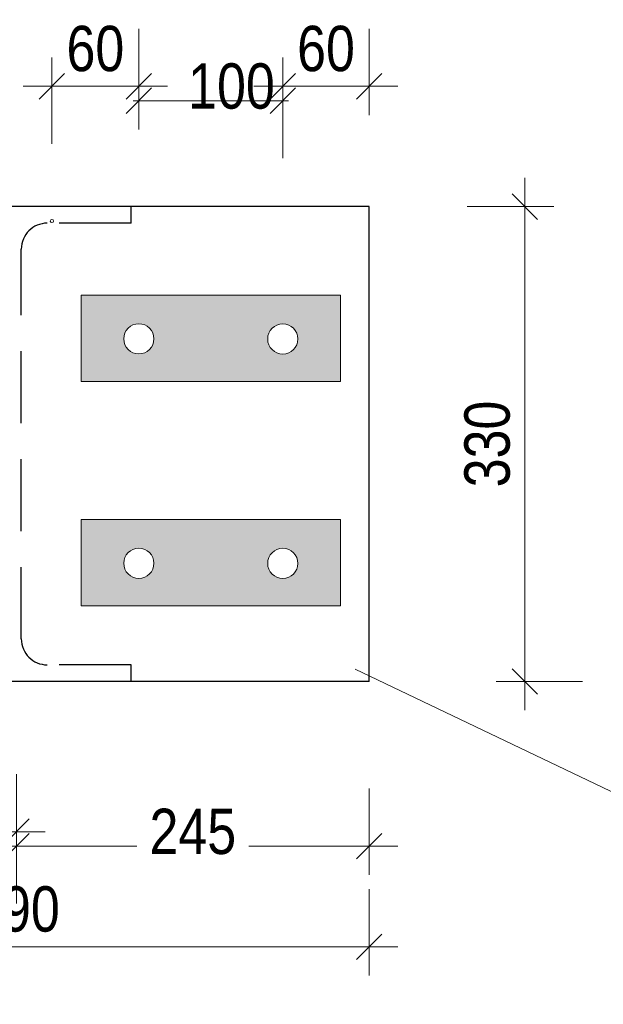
# Model space of a CAD drawing. Header units: millimetres. Extents: x 0 to 91, y -53.4 to 42.
# Tile 45 of 180: x 35.2 to 37.2, y -46.2 to -42.8. Entities that reach past the tile are written whole.
import ezdxf

# ---------------------------------------------------------------- set-up
doc = ezdxf.new("R2010")
doc.units = ezdxf.units.MM
doc.linetypes.add('HIDDENX2', pattern=[0.75, 0.5, -0.25])
doc.layers.add('Achsen', color=7, linetype='Continuous', lineweight=20)
doc.layers.add('Schraffuren', color=7, linetype='Continuous', lineweight=20)
doc.styles.add('Arial Narrow', font='ARIALN.TTF')
doc.dimstyles.new('Arch_Strakon_dimstyle', dxfattribs={"dimtxt": 1, "dimasz": 1, "dimexe": 1.25, "dimexo": 0.0625, "dimgap": 1, "dimtad": 0, "dimdec": 5, "dimzin": 12, "dimdsep": 46, "dimtxsty": 'Arial Narrow', "dimblk": 'Arrowhead_Tick', "dimsah": 1, "dimcen": 0, "dimse1": 1, "dimse2": 1, "dimclrd": 6, "dimclrt": 2, "dimazin": 0, "dimtfac": 1, "dimtdec": 4, "dimtmove": 0, "dimatfit": 3, "dimldrblk": 'NONE', "dimfxl": 1, "dimtvp": 1, "dimtolj": 1, "dimtzin": 0, "dimlwd": 13, "dimarcsym": 2})

# ---------------------------------------------------------------- blocks, each defined once
blk = doc.blocks.new('Arrowhead_Tick')
at = {"color": 0, "linetype": 'Continuous', "lineweight": -2}
for p, q in [((0, 20), (0, -10)), ((-1, 0), (0, 0)), ((10, 0), (0, 0))]:
    blk.add_line(p, q, dxfattribs=at)
at = {"color": 2, "linetype": 'Continuous', "lineweight": 35}
blk.add_line((4.42, 4.42), (-4.42, -4.42), dxfattribs=at)
blk = doc.blocks.new('*D174')
at = {"color": 6, "linetype": 'Continuous', "lineweight": 13}
blk.add_line((35.3, -43.0004), (35.5818, -43.0004), dxfattribs=at)
at = {"layer": 'Defpoints', "color": 0}
for p in [(35.5918, -43.0004), (35.29, -43.4685), (35.5918, -43.878)]:
    blk.add_point(p, dxfattribs=at)
at = {"color": 6, "lineweight": 13, "xscale": 0.01, "yscale": 0.01, "zscale": 0.01}
blk.add_blockref('Arrowhead_Tick', (35.5918, -43.0004), dxfattribs=at)
at = {"color": 6, "lineweight": 13, "xscale": 0.01, "yscale": 0.01, "zscale": 0.01, "rotation": 180}
blk.add_blockref('Arrowhead_Tick', (35.29, -43.0004), dxfattribs=at)
at = {"color": 2, "lineweight": 18, "insert": (35.4409, -42.87), "char_height": 0.1575, "attachment_point": 5, "style": 'Arial Narrow'}
blk.add_mtext('\\A1;60', dxfattribs=at)
blk = doc.blocks.new('_None')
blk = doc.blocks.new('*D175')
at = {"color": 6, "linetype": 'Continuous', "lineweight": 13}
for p, q in [((35.5818, -43.0504), (35.5718, -43.0504)), ((35.5918, -43.0504), (36.0918, -43.0504)), ((36.1018, -43.0504), (36.1118, -43.0504))]:
    blk.add_line(p, q, dxfattribs=at)
at = {"layer": 'Defpoints', "color": 0}
for p in [(36.0918, -43.0504), (35.5918, -43.878), (36.0918, -43.8785)]:
    blk.add_point(p, dxfattribs=at)
at = {"color": 6, "lineweight": 13, "xscale": 0.01, "yscale": 0.01, "zscale": 0.01}
blk.add_blockref('Arrowhead_Tick', (35.5918, -43.0504), dxfattribs=at)
at = {"color": 6, "lineweight": 13, "xscale": 0.01, "yscale": 0.01, "zscale": 0.01, "rotation": 180}
blk.add_blockref('Arrowhead_Tick', (36.0918, -43.0504), dxfattribs=at)
at = {"color": 2, "lineweight": 18, "insert": (35.9136, -43.0004), "char_height": 0.1575, "attachment_point": 5, "style": 'Arial Narrow'}
blk.add_mtext('\\A1;100', dxfattribs=at)
blk = doc.blocks.new('*D176')
at = {"color": 6, "linetype": 'Continuous', "lineweight": 13}
blk.add_line((36.1018, -43.0004), (36.3819, -43.0004), dxfattribs=at)
at = {"layer": 'Defpoints', "color": 0}
for p in [(36.3919, -43.0004), (36.3919, -43.4185), (36.0918, -43.8785)]:
    blk.add_point(p, dxfattribs=at)
at = {"color": 6, "lineweight": 13, "xscale": 0.01, "yscale": 0.01, "zscale": 0.01}
blk.add_blockref('Arrowhead_Tick', (36.3919, -43.0004), dxfattribs=at)
at = {"color": 6, "lineweight": 13, "xscale": 0.01, "yscale": 0.01, "zscale": 0.01, "rotation": 180}
blk.add_blockref('Arrowhead_Tick', (36.0918, -43.0004), dxfattribs=at)
at = {"color": 2, "lineweight": 18, "insert": (36.2419, -42.87), "char_height": 0.1575, "attachment_point": 5, "style": 'Arial Narrow'}
blk.add_mtext('\\A1;60', dxfattribs=at)
blk = doc.blocks.new('*D238')
at = {"color": 6, "linetype": 'Continuous', "lineweight": 13}
blk.add_line((33.9519, -45.5908), (35.1569, -45.5908), dxfattribs=at)
at = {"layer": 'Defpoints', "color": 0}
for p in [(33.9419, -45.0685), (35.1669, -45.0685), (35.1669, -45.5908)]:
    blk.add_point(p, dxfattribs=at)
at = {"color": 6, "lineweight": 13, "xscale": 0.01, "yscale": 0.01, "zscale": 0.01}
blk.add_blockref('Arrowhead_Tick', (35.1669, -45.5908), dxfattribs=at)
at = {"color": 6, "lineweight": 13, "xscale": 0.01, "yscale": 0.01, "zscale": 0.01, "rotation": 180}
blk.add_blockref('Arrowhead_Tick', (33.9419, -45.5908), dxfattribs=at)
at = {"color": 2, "lineweight": 18, "insert": (34.5544, -45.4604), "char_height": 0.1575, "attachment_point": 5, "style": 'Arial Narrow'}
blk.add_mtext('\\A1;245', dxfattribs=at)
blk = doc.blocks.new('*D239')
at = {"color": 6, "linetype": 'Continuous', "lineweight": 13}
for p, q in [((35.1769, -45.6408), (35.5851, -45.6408)), ((36.3819, -45.6408), (35.9738, -45.6408))]:
    blk.add_line(p, q, dxfattribs=at)
at = {"layer": 'Defpoints', "color": 0}
for p in [(35.1669, -45.0685), (36.3919, -45.0685), (36.3919, -45.6408)]:
    blk.add_point(p, dxfattribs=at)
at = {"color": 6, "lineweight": 13, "xscale": 0.01, "yscale": 0.01, "zscale": 0.01}
blk.add_blockref('Arrowhead_Tick', (36.3919, -45.6408), dxfattribs=at)
at = {"color": 6, "lineweight": 13, "xscale": 0.01, "yscale": 0.01, "zscale": 0.01, "rotation": 180}
blk.add_blockref('Arrowhead_Tick', (35.1669, -45.6408), dxfattribs=at)
at = {"color": 2, "lineweight": 18, "insert": (35.7794, -45.5908), "char_height": 0.1575, "attachment_point": 5, "style": 'Arial Narrow'}
blk.add_mtext('\\A1;245', dxfattribs=at)
blk = doc.blocks.new('*D240')
at = {"color": 6, "linetype": 'Continuous', "lineweight": 13}
blk.add_line((33.9519, -45.9908), (36.3819, -45.9908), dxfattribs=at)
at = {"layer": 'Defpoints', "color": 0}
for p in [(33.9419, -45.0685), (36.3919, -45.0685), (36.3919, -45.9908)]:
    blk.add_point(p, dxfattribs=at)
at = {"color": 6, "lineweight": 13, "xscale": 0.01, "yscale": 0.01, "zscale": 0.01}
blk.add_blockref('Arrowhead_Tick', (36.3919, -45.9908), dxfattribs=at)
at = {"color": 6, "lineweight": 13, "xscale": 0.01, "yscale": 0.01, "zscale": 0.01, "rotation": 180}
blk.add_blockref('Arrowhead_Tick', (33.9419, -45.9908), dxfattribs=at)
at = {"color": 2, "lineweight": 18, "insert": (35.1669, -45.8604), "char_height": 0.1575, "attachment_point": 5, "style": 'Arial Narrow'}
blk.add_mtext('\\A1;490', dxfattribs=at)
blk = doc.blocks.new('*D241')
at = {"color": 6, "linetype": 'Continuous', "lineweight": 13}
blk.add_line((36.9326, -45.0585), (36.9326, -43.4285), dxfattribs=at)
at = {"layer": 'Defpoints', "color": 0}
for p in [(36.3919, -43.4185), (36.9326, -43.4185), (36.3919, -45.0685)]:
    blk.add_point(p, dxfattribs=at)
at = {"color": 6, "lineweight": 13, "xscale": 0.01, "yscale": 0.01, "zscale": 0.01}
for p, rotation in [((36.9326, -43.4185), 90), ((36.9326, -45.0685), 270)]:
    blk.add_blockref('Arrowhead_Tick', p, dxfattribs=dict(at, rotation=rotation))
at = {"color": 2, "lineweight": 18, "insert": (36.8022, -44.2435), "char_height": 0.1575, "attachment_point": 5, "rotation": 90, "style": 'Arial Narrow'}
blk.add_mtext('\\A1;330', dxfattribs=at)

msp = doc.modelspace()

# ---------------------------------------------------------------- hatches: boundary and pattern name
at = {"layer": 'Schraffuren', "lineweight": 25, "true_color": 0xe0ddbe}
h = msp.add_hatch(color=254, dxfattribs=at)
h.paths.add_polyline_path([(36.2918065, -44.0256755), (36.2918065, -43.7256755), (35.3918065, -43.7256755), (35.3918065, -44.0256755)])
h.paths.add_polyline_path([(36.144308, -43.8784504), (36.1442821, -43.8768013), (36.1442044, -43.8751539), (36.144075, -43.8735097), (36.143894, -43.8718704), (36.1436617, -43.8702376), (36.1433781, -43.8686129), (36.1430436, -43.8669979), (36.1426586, -43.8653942), (36.1422234, -43.8638034), (36.1417385, -43.862227), (36.1412043, -43.8606667), (36.1406213, -43.8591239), (36.1399901, -43.8576001), (36.1393114, -43.856097), (36.1385859, -43.8546159), (36.1378141, -43.8531583), (36.136997, -43.8517257), (36.1361352, -43.8503195), (36.1352297, -43.848941), (36.1342814, -43.8475917), (36.1332912, -43.8462728), (36.13226, -43.8449856), (36.1311888, -43.8437315), (36.1300789, -43.8425117), (36.1289311, -43.8413273), (36.1277467, -43.8401795), (36.1265269, -43.8390696), (36.1252728, -43.8379985), (36.1239856, -43.8369673), (36.1226667, -43.835977), (36.1213174, -43.8350287), (36.1199389, -43.8341232), (36.1185327, -43.8332614), (36.1171001, -43.8324443), (36.1156425, -43.8316726), (36.1141614, -43.830947), (36.1126583, -43.8302683), (36.1111346, -43.8296371), (36.1095918, -43.8290542), (36.1080314, -43.8285199), (36.106455, -43.828035), (36.1048642, -43.8275998), (36.1032605, -43.8272148), (36.1016455, -43.8268803), (36.1000208, -43.8265968), (36.098388, -43.8263644), (36.0967487, -43.8261834), (36.0951045, -43.826054), (36.0934571, -43.8259763), (36.091808, -43.8259504), (36.090159, -43.8259763), (36.0885115, -43.826054), (36.0868673, -43.8261834), (36.085228, -43.8263644), (36.0835952, -43.8265968), (36.0819705, -43.8268803), (36.0803555, -43.8272148), (36.0787518, -43.8275998), (36.077161, -43.828035), (36.0755846, -43.8285199), (36.0740243, -43.8290542), (36.0724815, -43.8296371), (36.0709578, -43.8302683), (36.0694546, -43.830947), (36.0679735, -43.8316726), (36.0665159, -43.8324443), (36.0650833, -43.8332614), (36.0636771, -43.8341232), (36.0622986, -43.8350287), (36.0609493, -43.835977), (36.0596304, -43.8369673), (36.0583433, -43.8379985), (36.0570891, -43.8390696), (36.0558693, -43.8401795), (36.0546849, -43.8413273), (36.0535372, -43.8425117), (36.0524272, -43.8437315), (36.0513561, -43.8449856), (36.0503249, -43.8462728), (36.0493346, -43.8475917), (36.0483863, -43.848941), (36.0474808, -43.8503195), (36.0466191, -43.8517257), (36.0458019, -43.8531583), (36.0450302, -43.8546159), (36.0443046, -43.856097), (36.0436259, -43.8576001), (36.0429948, -43.8591239), (36.0424118, -43.8606667), (36.0418775, -43.862227), (36.0413926, -43.8638034), (36.0409574, -43.8653942), (36.0405724, -43.8669979), (36.0402379, -43.8686129), (36.0399544, -43.8702376), (36.039722, -43.8718704), (36.039541, -43.8735097), (36.0394116, -43.8751539), (36.0393339, -43.8768013), (36.039308, -43.8784504), (36.0393339, -43.8800995), (36.0394116, -43.8817469), (36.039541, -43.8833911), (36.039722, -43.8850304), (36.0399544, -43.8866632), (36.0402379, -43.8882879), (36.0405724, -43.8899029), (36.0409574, -43.8915066), (36.0413926, -43.8930974), (36.0418775, -43.8946738), (36.0424118, -43.8962341), (36.0429948, -43.8977769), (36.0436259, -43.8993007), (36.0443046, -43.9008038), (36.0450302, -43.9022849), (36.0458019, -43.9037425), (36.0466191, -43.9051751), (36.0474808, -43.9065813), (36.0483863, -43.9079598), (36.0493346, -43.9093091), (36.0503249, -43.910628), (36.0513561, -43.9119152), (36.0524272, -43.9131693), (36.0535372, -43.9143891), (36.0546849, -43.9155735), (36.0558693, -43.9167213), (36.0570891, -43.9178312), (36.0583433, -43.9189023), (36.0596304, -43.9199335), (36.0609493, -43.9209238), (36.0622986, -43.9218721), (36.0636771, -43.9227776), (36.0650833, -43.9236394), (36.0665159, -43.9244565), (36.0679735, -43.9252282), (36.0694546, -43.9259538), (36.0709578, -43.9266325), (36.0724815, -43.9272637), (36.0740243, -43.9278466), (36.0755846, -43.9283809), (36.077161, -43.9288658), (36.0787518, -43.929301), (36.0803555, -43.929686), (36.0819705, -43.9300205), (36.0835952, -43.930304), (36.085228, -43.9305364), (36.0868673, -43.9307174), (36.0885115, -43.9308468), (36.090159, -43.9309245), (36.091808, -43.9309504), (36.0934571, -43.9309245), (36.0951045, -43.9308468), (36.0967487, -43.9307174), (36.098388, -43.9305364), (36.1000208, -43.930304), (36.1016455, -43.9300205), (36.1032605, -43.929686), (36.1048642, -43.929301), (36.106455, -43.9288658), (36.1080314, -43.9283809), (36.1095918, -43.9278466), (36.1111346, -43.9272637), (36.1126583, -43.9266325), (36.1141614, -43.9259538), (36.1156425, -43.9252282), (36.1171001, -43.9244565), (36.1185327, -43.9236394), (36.1199389, -43.9227776), (36.1213174, -43.9218721), (36.1226667, -43.9209238), (36.1239856, -43.9199335), (36.1252728, -43.9189023), (36.1265269, -43.9178312), (36.1277467, -43.9167213), (36.1289311, -43.9155735), (36.1300789, -43.9143891), (36.1311888, -43.9131693), (36.13226, -43.9119152), (36.1332912, -43.910628), (36.1342814, -43.9093091), (36.1352297, -43.9079598), (36.1361352, -43.9065813), (36.136997, -43.9051751), (36.1378141, -43.9037425), (36.1385859, -43.9022849), (36.1393114, -43.9008038), (36.1399901, -43.8993007), (36.1406213, -43.8977769), (36.1412043, -43.8962341), (36.1417385, -43.8946738), (36.1422234, -43.8930974), (36.1426586, -43.8915066), (36.1430436, -43.8899029), (36.1433781, -43.8882879), (36.1436617, -43.8866632), (36.143894, -43.8850304), (36.144075, -43.8833911), (36.1442044, -43.8817469), (36.1442821, -43.8800995)])
h.paths.add_polyline_path([(35.6443083, -43.8779549), (35.6442824, -43.8763058), (35.6442047, -43.8746584), (35.6440753, -43.8730142), (35.6438943, -43.8713749), (35.6436619, -43.869742), (35.6433783, -43.8681173), (35.6430439, -43.8665023), (35.6426589, -43.8648986), (35.6422237, -43.8633078), (35.6417387, -43.8617315), (35.6412045, -43.8601711), (35.6406215, -43.8586283), (35.6399904, -43.8571046), (35.6393117, -43.8556014), (35.6385861, -43.8541204), (35.6378144, -43.8526628), (35.6369972, -43.8512302), (35.6361355, -43.849824), (35.63523, -43.8484455), (35.6342817, -43.8470961), (35.6332914, -43.8457772), (35.6322602, -43.8444901), (35.6311891, -43.843236), (35.6300791, -43.8420161), (35.6289314, -43.8408318), (35.627747, -43.839684), (35.6265271, -43.838574), (35.625273, -43.8375029), (35.6239859, -43.8364717), (35.622667, -43.8354815), (35.6213176, -43.8345331), (35.6199392, -43.8336276), (35.6185329, -43.8327659), (35.6171003, -43.8319488), (35.6156428, -43.831177), (35.6141617, -43.8304514), (35.6126585, -43.8297727), (35.6111348, -43.8291416), (35.609592, -43.8285586), (35.6080317, -43.8280244), (35.6064553, -43.8275394), (35.6048645, -43.8271042), (35.6032608, -43.8267192), (35.6016458, -43.8263848), (35.6000211, -43.8261012), (35.5983883, -43.8258688), (35.5967489, -43.8256879), (35.5951048, -43.8255585), (35.5934573, -43.8254808), (35.5918083, -43.8254549), (35.5901592, -43.8254808), (35.5885118, -43.8255585), (35.5868676, -43.8256879), (35.5852283, -43.8258688), (35.5835955, -43.8261012), (35.5819707, -43.8263848), (35.5803557, -43.8267192), (35.578752, -43.8271042), (35.5771612, -43.8275394), (35.5755849, -43.8280244), (35.5740245, -43.8285586), (35.5724817, -43.8291416), (35.570958, -43.8297727), (35.5694548, -43.8304514), (35.5679738, -43.831177), (35.5665162, -43.8319488), (35.5650836, -43.8327659), (35.5636774, -43.8336276), (35.5622989, -43.8345331), (35.5609495, -43.8354815), (35.5596306, -43.8364717), (35.5583435, -43.8375029), (35.5570894, -43.838574), (35.5558695, -43.839684), (35.5546852, -43.8408318), (35.5535374, -43.8420161), (35.5524274, -43.843236), (35.5513563, -43.8444901), (35.5503251, -43.8457772), (35.5493349, -43.8470961), (35.5483865, -43.8484455), (35.547481, -43.849824), (35.5466193, -43.8512302), (35.5458022, -43.8526628), (35.5450304, -43.8541204), (35.5443048, -43.8556014), (35.5436261, -43.8571046), (35.542995, -43.8586283), (35.542412, -43.8601711), (35.5418778, -43.8617315), (35.5413928, -43.8633078), (35.5409576, -43.8648986), (35.5405726, -43.8665023), (35.5402382, -43.8681173), (35.5399546, -43.869742), (35.5397222, -43.8713749), (35.5395413, -43.8730142), (35.5394119, -43.8746584), (35.5393342, -43.8763058), (35.5393083, -43.8779549), (35.5393342, -43.8796039), (35.5394119, -43.8812514), (35.5395413, -43.8828955), (35.5397222, -43.8845349), (35.5399546, -43.8861677), (35.5402382, -43.8877924), (35.5405726, -43.8894074), (35.5409576, -43.8910111), (35.5413928, -43.8926019), (35.5418778, -43.8941782), (35.542412, -43.8957386), (35.542995, -43.8972814), (35.5436261, -43.8988051), (35.5443048, -43.9003083), (35.5450304, -43.9017894), (35.5458022, -43.9032469), (35.5466193, -43.9046795), (35.547481, -43.9060858), (35.5483865, -43.9074642), (35.5493349, -43.9088136), (35.5503251, -43.9101325), (35.5513563, -43.9114196), (35.5524274, -43.9126737), (35.5535374, -43.9138936), (35.5546852, -43.915078), (35.5558695, -43.9162257), (35.5570894, -43.9173357), (35.5583435, -43.9184068), (35.5596306, -43.919438), (35.5609495, -43.9204282), (35.5622989, -43.9213766), (35.5636774, -43.9222821), (35.5650836, -43.9231438), (35.5665162, -43.923961), (35.5679738, -43.9247327), (35.5694548, -43.9254583), (35.570958, -43.926137), (35.5724817, -43.9267681), (35.5740245, -43.9273511), (35.5755849, -43.9278853), (35.5771612, -43.9283703), (35.578752, -43.9288055), (35.5803557, -43.9291905), (35.5819707, -43.9295249), (35.5835955, -43.9298085), (35.5852283, -43.9300409), (35.5868676, -43.9302219), (35.5885118, -43.9303513), (35.5901592, -43.930429), (35.5918083, -43.9304549), (35.5934573, -43.930429), (35.5951048, -43.9303513), (35.5967489, -43.9302219), (35.5983883, -43.9300409), (35.6000211, -43.9298085), (35.6016458, -43.9295249), (35.6032608, -43.9291905), (35.6048645, -43.9288055), (35.6064553, -43.9283703), (35.6080317, -43.9278853), (35.609592, -43.9273511), (35.6111348, -43.9267681), (35.6126585, -43.926137), (35.6141617, -43.9254583), (35.6156428, -43.9247327), (35.6171003, -43.923961), (35.6185329, -43.9231438), (35.6199392, -43.9222821), (35.6213176, -43.9213766), (35.622667, -43.9204282), (35.6239859, -43.919438), (35.625273, -43.9184068), (35.6265271, -43.9173357), (35.627747, -43.9162257), (35.6289314, -43.915078), (35.6300791, -43.9138936), (35.6311891, -43.9126737), (35.6322602, -43.9114196), (35.6332914, -43.9101325), (35.6342817, -43.9088136), (35.63523, -43.9074642), (35.6361355, -43.9060858), (35.6369972, -43.9046795), (35.6378144, -43.9032469), (35.6385861, -43.9017894), (35.6393117, -43.9003083), (35.6399904, -43.8988051), (35.6406215, -43.8972814), (35.6412045, -43.8957386), (35.6417387, -43.8941782), (35.6422237, -43.8926019), (35.6426589, -43.8910111), (35.6430439, -43.8894074), (35.6433783, -43.8877924), (35.6436619, -43.8861677), (35.6438943, -43.8845349), (35.6440753, -43.8828955), (35.6442047, -43.8812514), (35.6442824, -43.8796039)])
h = msp.add_hatch(color=254, dxfattribs=at)
h.paths.add_polyline_path([(36.2918065, -44.8056755), (36.2918065, -44.5056755), (35.3918065, -44.5056755), (35.3918065, -44.8056755)])
h.paths.add_polyline_path([(36.144308, -44.6584504), (36.1442821, -44.6568013), (36.1442044, -44.6551539), (36.144075, -44.6535097), (36.143894, -44.6518704), (36.1436617, -44.6502376), (36.1433781, -44.6486129), (36.1430436, -44.6469979), (36.1426586, -44.6453942), (36.1422234, -44.6438034), (36.1417385, -44.642227), (36.1412043, -44.6406667), (36.1406213, -44.6391239), (36.1399901, -44.6376001), (36.1393114, -44.636097), (36.1385859, -44.6346159), (36.1378141, -44.6331583), (36.136997, -44.6317257), (36.1361352, -44.6303195), (36.1352297, -44.628941), (36.1342814, -44.6275917), (36.1332912, -44.6262728), (36.13226, -44.6249856), (36.1311888, -44.6237315), (36.1300789, -44.6225117), (36.1289311, -44.6213273), (36.1277467, -44.6201795), (36.1265269, -44.6190696), (36.1252728, -44.6179985), (36.1239856, -44.6169673), (36.1226667, -44.615977), (36.1213174, -44.6150287), (36.1199389, -44.6141232), (36.1185327, -44.6132614), (36.1171001, -44.6124443), (36.1156425, -44.6116726), (36.1141614, -44.610947), (36.1126583, -44.6102683), (36.1111346, -44.6096371), (36.1095918, -44.6090542), (36.1080314, -44.6085199), (36.106455, -44.608035), (36.1048642, -44.6075998), (36.1032605, -44.6072148), (36.1016455, -44.6068803), (36.1000208, -44.6065968), (36.098388, -44.6063644), (36.0967487, -44.6061834), (36.0951045, -44.606054), (36.0934571, -44.6059763), (36.091808, -44.6059504), (36.090159, -44.6059763), (36.0885115, -44.606054), (36.0868673, -44.6061834), (36.085228, -44.6063644), (36.0835952, -44.6065968), (36.0819705, -44.6068803), (36.0803555, -44.6072148), (36.0787518, -44.6075998), (36.077161, -44.608035), (36.0755846, -44.6085199), (36.0740243, -44.6090542), (36.0724815, -44.6096371), (36.0709578, -44.6102683), (36.0694546, -44.610947), (36.0679735, -44.6116726), (36.0665159, -44.6124443), (36.0650833, -44.6132614), (36.0636771, -44.6141232), (36.0622986, -44.6150287), (36.0609493, -44.615977), (36.0596304, -44.6169673), (36.0583433, -44.6179985), (36.0570891, -44.6190696), (36.0558693, -44.6201795), (36.0546849, -44.6213273), (36.0535372, -44.6225117), (36.0524272, -44.6237315), (36.0513561, -44.6249856), (36.0503249, -44.6262728), (36.0493346, -44.6275917), (36.0483863, -44.628941), (36.0474808, -44.6303195), (36.0466191, -44.6317257), (36.0458019, -44.6331583), (36.0450302, -44.6346159), (36.0443046, -44.636097), (36.0436259, -44.6376001), (36.0429948, -44.6391239), (36.0424118, -44.6406667), (36.0418775, -44.642227), (36.0413926, -44.6438034), (36.0409574, -44.6453942), (36.0405724, -44.6469979), (36.0402379, -44.6486129), (36.0399544, -44.6502376), (36.039722, -44.6518704), (36.039541, -44.6535097), (36.0394116, -44.6551539), (36.0393339, -44.6568013), (36.039308, -44.6584504), (36.0393339, -44.6600995), (36.0394116, -44.6617469), (36.039541, -44.6633911), (36.039722, -44.6650304), (36.0399544, -44.6666632), (36.0402379, -44.6682879), (36.0405724, -44.6699029), (36.0409574, -44.6715066), (36.0413926, -44.6730974), (36.0418775, -44.6746738), (36.0424118, -44.6762341), (36.0429948, -44.6777769), (36.0436259, -44.6793007), (36.0443046, -44.6808038), (36.0450302, -44.6822849), (36.0458019, -44.6837425), (36.0466191, -44.6851751), (36.0474808, -44.6865813), (36.0483863, -44.6879598), (36.0493346, -44.6893091), (36.0503249, -44.690628), (36.0513561, -44.6919152), (36.0524272, -44.6931693), (36.0535372, -44.6943891), (36.0546849, -44.6955735), (36.0558693, -44.6967213), (36.0570891, -44.6978312), (36.0583433, -44.6989023), (36.0596304, -44.6999335), (36.0609493, -44.7009238), (36.0622986, -44.7018721), (36.0636771, -44.7027776), (36.0650833, -44.7036394), (36.0665159, -44.7044565), (36.0679735, -44.7052282), (36.0694546, -44.7059538), (36.0709578, -44.7066325), (36.0724815, -44.7072637), (36.0740243, -44.7078466), (36.0755846, -44.7083809), (36.077161, -44.7088658), (36.0787518, -44.709301), (36.0803555, -44.709686), (36.0819705, -44.7100205), (36.0835952, -44.710304), (36.085228, -44.7105364), (36.0868673, -44.7107174), (36.0885115, -44.7108468), (36.090159, -44.7109245), (36.091808, -44.7109504), (36.0934571, -44.7109245), (36.0951045, -44.7108468), (36.0967487, -44.7107174), (36.098388, -44.7105364), (36.1000208, -44.710304), (36.1016455, -44.7100205), (36.1032605, -44.709686), (36.1048642, -44.709301), (36.106455, -44.7088658), (36.1080314, -44.7083809), (36.1095918, -44.7078466), (36.1111346, -44.7072637), (36.1126583, -44.7066325), (36.1141614, -44.7059538), (36.1156425, -44.7052282), (36.1171001, -44.7044565), (36.1185327, -44.7036394), (36.1199389, -44.7027776), (36.1213174, -44.7018721), (36.1226667, -44.7009238), (36.1239856, -44.6999335), (36.1252728, -44.6989023), (36.1265269, -44.6978312), (36.1277467, -44.6967213), (36.1289311, -44.6955735), (36.1300789, -44.6943891), (36.1311888, -44.6931693), (36.13226, -44.6919152), (36.1332912, -44.690628), (36.1342814, -44.6893091), (36.1352297, -44.6879598), (36.1361352, -44.6865813), (36.136997, -44.6851751), (36.1378141, -44.6837425), (36.1385859, -44.6822849), (36.1393114, -44.6808038), (36.1399901, -44.6793007), (36.1406213, -44.6777769), (36.1412043, -44.6762341), (36.1417385, -44.6746738), (36.1422234, -44.6730974), (36.1426586, -44.6715066), (36.1430436, -44.6699029), (36.1433781, -44.6682879), (36.1436617, -44.6666632), (36.143894, -44.6650304), (36.144075, -44.6633911), (36.1442044, -44.6617469), (36.1442821, -44.6600995)])
h.paths.add_polyline_path([(35.6443083, -44.6579549), (35.6442824, -44.6563058), (35.6442047, -44.6546584), (35.6440753, -44.6530142), (35.6438943, -44.6513749), (35.6436619, -44.649742), (35.6433783, -44.6481173), (35.6430439, -44.6465023), (35.6426589, -44.6448986), (35.6422237, -44.6433078), (35.6417387, -44.6417315), (35.6412045, -44.6401711), (35.6406215, -44.6386283), (35.6399904, -44.6371046), (35.6393117, -44.6356014), (35.6385861, -44.6341204), (35.6378144, -44.6326628), (35.6369972, -44.6312302), (35.6361355, -44.629824), (35.63523, -44.6284455), (35.6342817, -44.6270961), (35.6332914, -44.6257772), (35.6322602, -44.6244901), (35.6311891, -44.623236), (35.6300791, -44.6220161), (35.6289314, -44.6208318), (35.627747, -44.619684), (35.6265271, -44.618574), (35.625273, -44.6175029), (35.6239859, -44.6164717), (35.622667, -44.6154815), (35.6213176, -44.6145331), (35.6199392, -44.6136276), (35.6185329, -44.6127659), (35.6171003, -44.6119488), (35.6156428, -44.611177), (35.6141617, -44.6104514), (35.6126585, -44.6097727), (35.6111348, -44.6091416), (35.609592, -44.6085586), (35.6080317, -44.6080244), (35.6064553, -44.6075394), (35.6048645, -44.6071042), (35.6032608, -44.6067192), (35.6016458, -44.6063848), (35.6000211, -44.6061012), (35.5983883, -44.6058688), (35.5967489, -44.6056879), (35.5951048, -44.6055585), (35.5934573, -44.6054808), (35.5918083, -44.6054549), (35.5901592, -44.6054808), (35.5885118, -44.6055585), (35.5868676, -44.6056879), (35.5852283, -44.6058688), (35.5835955, -44.6061012), (35.5819707, -44.6063848), (35.5803557, -44.6067192), (35.578752, -44.6071042), (35.5771612, -44.6075394), (35.5755849, -44.6080244), (35.5740245, -44.6085586), (35.5724817, -44.6091416), (35.570958, -44.6097727), (35.5694548, -44.6104514), (35.5679738, -44.611177), (35.5665162, -44.6119488), (35.5650836, -44.6127659), (35.5636774, -44.6136276), (35.5622989, -44.6145331), (35.5609495, -44.6154815), (35.5596306, -44.6164717), (35.5583435, -44.6175029), (35.5570894, -44.618574), (35.5558695, -44.619684), (35.5546852, -44.6208318), (35.5535374, -44.6220161), (35.5524274, -44.623236), (35.5513563, -44.6244901), (35.5503251, -44.6257772), (35.5493349, -44.6270961), (35.5483865, -44.6284455), (35.547481, -44.629824), (35.5466193, -44.6312302), (35.5458022, -44.6326628), (35.5450304, -44.6341204), (35.5443048, -44.6356014), (35.5436261, -44.6371046), (35.542995, -44.6386283), (35.542412, -44.6401711), (35.5418778, -44.6417315), (35.5413928, -44.6433078), (35.5409576, -44.6448986), (35.5405726, -44.6465023), (35.5402382, -44.6481173), (35.5399546, -44.649742), (35.5397222, -44.6513749), (35.5395413, -44.6530142), (35.5394119, -44.6546584), (35.5393342, -44.6563058), (35.5393083, -44.6579549), (35.5393342, -44.6596039), (35.5394119, -44.6612514), (35.5395413, -44.6628955), (35.5397222, -44.6645349), (35.5399546, -44.6661677), (35.5402382, -44.6677924), (35.5405726, -44.6694074), (35.5409576, -44.6710111), (35.5413928, -44.6726019), (35.5418778, -44.6741782), (35.542412, -44.6757386), (35.542995, -44.6772814), (35.5436261, -44.6788051), (35.5443048, -44.6803083), (35.5450304, -44.6817894), (35.5458022, -44.6832469), (35.5466193, -44.6846795), (35.547481, -44.6860858), (35.5483865, -44.6874642), (35.5493349, -44.6888136), (35.5503251, -44.6901325), (35.5513563, -44.6914196), (35.5524274, -44.6926737), (35.5535374, -44.6938936), (35.5546852, -44.695078), (35.5558695, -44.6962257), (35.5570894, -44.6973357), (35.5583435, -44.6984068), (35.5596306, -44.699438), (35.5609495, -44.7004282), (35.5622989, -44.7013766), (35.5636774, -44.7022821), (35.5650836, -44.7031438), (35.5665162, -44.703961), (35.5679738, -44.7047327), (35.5694548, -44.7054583), (35.570958, -44.706137), (35.5724817, -44.7067681), (35.5740245, -44.7073511), (35.5755849, -44.7078853), (35.5771612, -44.7083703), (35.578752, -44.7088055), (35.5803557, -44.7091905), (35.5819707, -44.7095249), (35.5835955, -44.7098085), (35.5852283, -44.7100409), (35.5868676, -44.7102219), (35.5885118, -44.7103513), (35.5901592, -44.710429), (35.5918083, -44.7104549), (35.5934573, -44.710429), (35.5951048, -44.7103513), (35.5967489, -44.7102219), (35.5983883, -44.7100409), (35.6000211, -44.7098085), (35.6016458, -44.7095249), (35.6032608, -44.7091905), (35.6048645, -44.7088055), (35.6064553, -44.7083703), (35.6080317, -44.7078853), (35.609592, -44.7073511), (35.6111348, -44.7067681), (35.6126585, -44.706137), (35.6141617, -44.7054583), (35.6156428, -44.7047327), (35.6171003, -44.703961), (35.6185329, -44.7031438), (35.6199392, -44.7022821), (35.6213176, -44.7013766), (35.622667, -44.7004282), (35.6239859, -44.699438), (35.625273, -44.6984068), (35.6265271, -44.6973357), (35.627747, -44.6962257), (35.6289314, -44.695078), (35.6300791, -44.6938936), (35.6311891, -44.6926737), (35.6322602, -44.6914196), (35.6332914, -44.6901325), (35.6342817, -44.6888136), (35.63523, -44.6874642), (35.6361355, -44.6860858), (35.6369972, -44.6846795), (35.6378144, -44.6832469), (35.6385861, -44.6817894), (35.6393117, -44.6803083), (35.6399904, -44.6788051), (35.6406215, -44.6772814), (35.6412045, -44.6757386), (35.6417387, -44.6741782), (35.6422237, -44.6726019), (35.6426589, -44.6710111), (35.6430439, -44.6694074), (35.6433783, -44.6677924), (35.6436619, -44.6661677), (35.6438943, -44.6645349), (35.6440753, -44.6628955), (35.6442047, -44.6612514), (35.6442824, -44.6596039)])

# ---------------------------------------------------------------- linework, layer by layer
at = {"color": 3, "linetype": 'HIDDENX2', "lineweight": 25, "ltscale": 0.5}
for p, q in [((35.5649896, -43.4759841), (35.5649896, -43.4184841)), ((35.5649896, -43.4759841), (35.2737396, -43.4759841)), ((35.1837396, -44.9209841), (35.1837396, -43.5659841)), ((35.543323, -43.8578117), (35.5433237, -43.8578137)), ((35.5433237, -43.8578137), (35.5433245, -43.8578159)), ((36.0433228, -43.8583072), (36.0433235, -43.8583092)), ((36.0433235, -43.8583092), (36.0433243, -43.8583115)), ((35.6402905, -43.8980896), (35.6402912, -43.8980916)), ((35.6402912, -43.8980916), (35.640292, -43.8980938)), ((36.1402903, -43.8985851), (36.140291, -43.8985871)), ((36.140291, -43.8985871), (36.1402918, -43.8985893)), ((35.5716678, -43.9264344), (35.5716685, -43.9264364)), ((35.5716685, -43.9264364), (35.5716693, -43.9264386)), ((36.0716676, -43.9269299), (36.0716683, -43.9269319)), ((36.0716683, -43.9269319), (36.0716691, -43.9269341)), ((35.543323, -44.6378117), (35.5433237, -44.6378137)), ((35.5433237, -44.6378137), (35.5433245, -44.6378159)), ((36.0433228, -44.6383072), (36.0433235, -44.6383092)), ((36.0433235, -44.6383092), (36.0433243, -44.6383115)), ((35.6402905, -44.6780896), (35.6402912, -44.6780916)), ((35.6402912, -44.6780916), (35.640292, -44.6780938)), ((36.1402903, -44.6785851), (36.140291, -44.6785871)), ((36.140291, -44.6785871), (36.1402918, -44.6785893)), ((35.5716678, -44.7064344), (35.5716685, -44.7064364)), ((35.5716685, -44.7064364), (35.5716693, -44.7064386)), ((36.0716676, -44.7069299), (36.0716683, -44.7069319)), ((36.0716683, -44.7069319), (36.0716691, -44.7069341)), ((35.5649896, -45.0109841), (35.2737396, -45.0109841)), ((35.5649896, -45.0684841), (35.5649896, -45.0109841))]:
    msp.add_line(p, q, dxfattribs=at)
at = {"color": 5, "linetype": 'Continuous', "lineweight": 18}
for p, q in [((36.2918065, -43.7256755), (35.3918065, -43.7256755)), ((35.3918065, -44.0256755), (35.3918065, -43.7256755)), ((36.2918065, -44.0256755), (36.2918065, -43.7256755)), ((36.2918065, -44.0256755), (35.3918065, -44.0256755)), ((36.2918065, -44.5056755), (35.3918065, -44.5056755)), ((35.3918065, -44.8056755), (35.3918065, -44.5056755)), ((36.2918065, -44.8056755), (36.2918065, -44.5056755)), ((36.2918065, -44.8056755), (35.3918065, -44.8056755)), ((38.237941, -45.9324753), (36.3426439, -45.0256737))]:
    msp.add_line(p, q, dxfattribs=at)
at = {"color": 9, "linetype": 'Continuous', "lineweight": 0}
msp.add_circle((35.2899896, -43.4684841), 0.00555, dxfattribs=at)
at = {"color": 5, "linetype": 'Continuous', "lineweight": 18}
for centre in [(35.5918083, -43.8779549), (36.091808, -43.8784504), (35.5918083, -44.6579549), (36.091808, -44.6584504)]:
    msp.add_circle(centre, 0.0525, dxfattribs=at)
at = {"color": 3, "linetype": 'HIDDENX2', "lineweight": 25, "ltscale": 0.5}
for centre, start, end in [((35.2737396, -43.5659841), 90, 180), ((35.2737396, -44.9209841), 180, 270)]:
    msp.add_arc(centre, 0.09, start, end, dxfattribs=at)
at = {"layer": 'Achsen', "color": 3, "linetype": 'Continuous', "lineweight": 25}
for p, q in [((36.391939, -43.4184841), (33.941939, -43.4184841)), ((36.391939, -45.0684841), (36.391939, -43.4184841)), ((35.6119457, -43.8294669), (35.6119464, -43.8294689)), ((36.1119455, -43.8299624), (36.1119462, -43.8299644)), ((35.6119457, -44.6094669), (35.6119464, -44.6094689)), ((36.1119455, -44.6099624), (36.1119462, -44.6099644)), ((36.391939, -45.0684841), (33.941939, -45.0684841))]:
    msp.add_line(p, q, dxfattribs=at)
at = {"layer": 'Achsen', "color": 4, "linetype": 'Continuous', "lineweight": 50}
for p, q in [((35.6119464, -43.8294689), (35.6119472, -43.8294711)), ((36.1119462, -43.8299644), (36.111947, -43.8299667)), ((35.6119464, -44.6094689), (35.6119472, -44.6094711)), ((36.1119462, -44.6099644), (36.111947, -44.6099667))]:
    msp.add_line(p, q, dxfattribs=at)

# ---------------------------------------------------------------- dimensions: what is measured, and where the dimension line sits
at = {"lineweight": 18}
for base, p1, p2, text, override, picture, middle in [((35.5918083, -43.0004375), (35.2899896, -43.4684841), (35.5918083, -43.8779549), '60', {"dimscale": 0.01, "dimtxt": 15.75, "dimasz": 1, "dimgap": 5, "dimtad": 1, "dimjust": 0, "dimtih": 0, "dimtoh": 0, "dimdec": 3, "dimdsep": 46, "dimtxsty": 'Arial Narrow', "dimclrd": 6, "dimclrt": 2, "dimtix": 1, "dimtofl": 255, "dimtmove": 0, "dimatfit": 2, "dimfxl": 0, "dimfxlon": 0, "dimtvp": 31.746032, "dimlwd": 13}, '*D174', (35.4408989, -43.0004375)), ((36.391939, -43.0004375), (36.091808, -43.8784504), (36.391939, -43.4184841), '60', {"dimscale": 0.01, "dimtxt": 15.75, "dimasz": 1, "dimgap": 5, "dimtad": 1, "dimjust": 0, "dimtih": 0, "dimtoh": 0, "dimdec": 3, "dimdsep": 46, "dimtxsty": 'Arial Narrow', "dimclrd": 6, "dimclrt": 2, "dimtix": 1, "dimtofl": 255, "dimtmove": 0, "dimatfit": 2, "dimfxl": 0, "dimfxlon": 0, "dimtvp": 31.746032, "dimlwd": 13}, '*D176', (36.2418735, -43.0004375)), ((36.091808, -43.0504375), (35.5918083, -43.8779549), (36.091808, -43.8784504), '100', {"dimscale": 0.01, "dimtxt": 15.75, "dimasz": 1, "dimgap": 5, "dimtad": 0, "dimjust": 0, "dimtih": 0, "dimtoh": 0, "dimdec": 3, "dimdsep": 46, "dimtxsty": 'Arial Narrow', "dimclrd": 6, "dimclrt": 2, "dimtix": 0, "dimtofl": 255, "dimtmove": 2, "dimatfit": 2, "dimfxl": 0, "dimfxlon": 0, "dimtvp": 31.746032, "dimlwd": 13}, '*D175', (35.9135726, -43.0004375)), ((35.166939, -45.5907713), (33.941939, -45.0684841), (35.166939, -45.0684841), '245', {"dimscale": 0.01, "dimtxt": 15.75, "dimasz": 1, "dimgap": 5, "dimtad": 1, "dimjust": 0, "dimtih": 0, "dimtoh": 0, "dimdec": 3, "dimdsep": 46, "dimtxsty": 'Arial Narrow', "dimclrd": 6, "dimclrt": 2, "dimtix": 1, "dimtofl": 255, "dimtmove": 0, "dimatfit": 2, "dimfxl": 0, "dimfxlon": 0, "dimtvp": 31.746032, "dimlwd": 13}, '*D238', (34.554439, -45.5907713)), ((36.391939, -45.9907713), (33.941939, -45.0684841), (36.391939, -45.0684841), '490', {"dimscale": 0.01, "dimtxt": 15.75, "dimasz": 1, "dimgap": 5, "dimtad": 1, "dimjust": 0, "dimtih": 0, "dimtoh": 0, "dimdec": 3, "dimdsep": 46, "dimtxsty": 'Arial Narrow', "dimclrd": 6, "dimclrt": 2, "dimtix": 1, "dimtofl": 255, "dimtmove": 0, "dimatfit": 2, "dimfxl": 0, "dimfxlon": 0, "dimtvp": 31.746032, "dimlwd": 13}, '*D240', (35.166939, -45.9907713)), ((36.391939, -45.6407713), (35.166939, -45.0684841), (36.391939, -45.0684841), '245', {"dimscale": 0.01, "dimtxt": 15.75, "dimasz": 1, "dimgap": 5, "dimtad": 0, "dimjust": 0, "dimtih": 0, "dimtoh": 0, "dimdec": 3, "dimdsep": 46, "dimtxsty": 'Arial Narrow', "dimclrd": 6, "dimclrt": 2, "dimtix": 0, "dimtofl": 255, "dimtmove": 2, "dimatfit": 2, "dimfxl": 0, "dimfxlon": 0, "dimtvp": 31.746032, "dimlwd": 13}, '*D239', (35.779439, -45.5907713))]:
    dim = msp.add_linear_dim(base=base, p1=p1, p2=p2, text=text, dimstyle='Arch_Strakon_dimstyle', override=override, dxfattribs=at)
    dim.commit()
    dim.dimension.update_dxf_attribs({"geometry": picture, "text_midpoint": middle, "dimtype": 160})
dim = msp.add_linear_dim(base=(36.9326476, -43.4184841), p1=(36.391939, -45.0684841), p2=(36.391939, -43.4184841), angle=90, text='330', dimstyle='Arch_Strakon_dimstyle', override={"dimscale": 0.01, "dimtxt": 15.75, "dimasz": 1, "dimgap": 5, "dimtad": 1, "dimjust": 0, "dimtih": 0, "dimtoh": 0, "dimdec": 3, "dimdsep": 46, "dimtxsty": 'Arial Narrow', "dimclrd": 6, "dimclrt": 2, "dimtix": 1, "dimtofl": 255, "dimtmove": 0, "dimatfit": 2, "dimfxl": 0, "dimfxlon": 0, "dimtvp": 31.746032, "dimlwd": 13}, dxfattribs=at)
dim.commit()
dim.dimension.update_dxf_attribs({"geometry": '*D241', "text_midpoint": (36.9326476, -44.2434841), "dimtype": 160})

doc.saveas('drawing.dxf')
